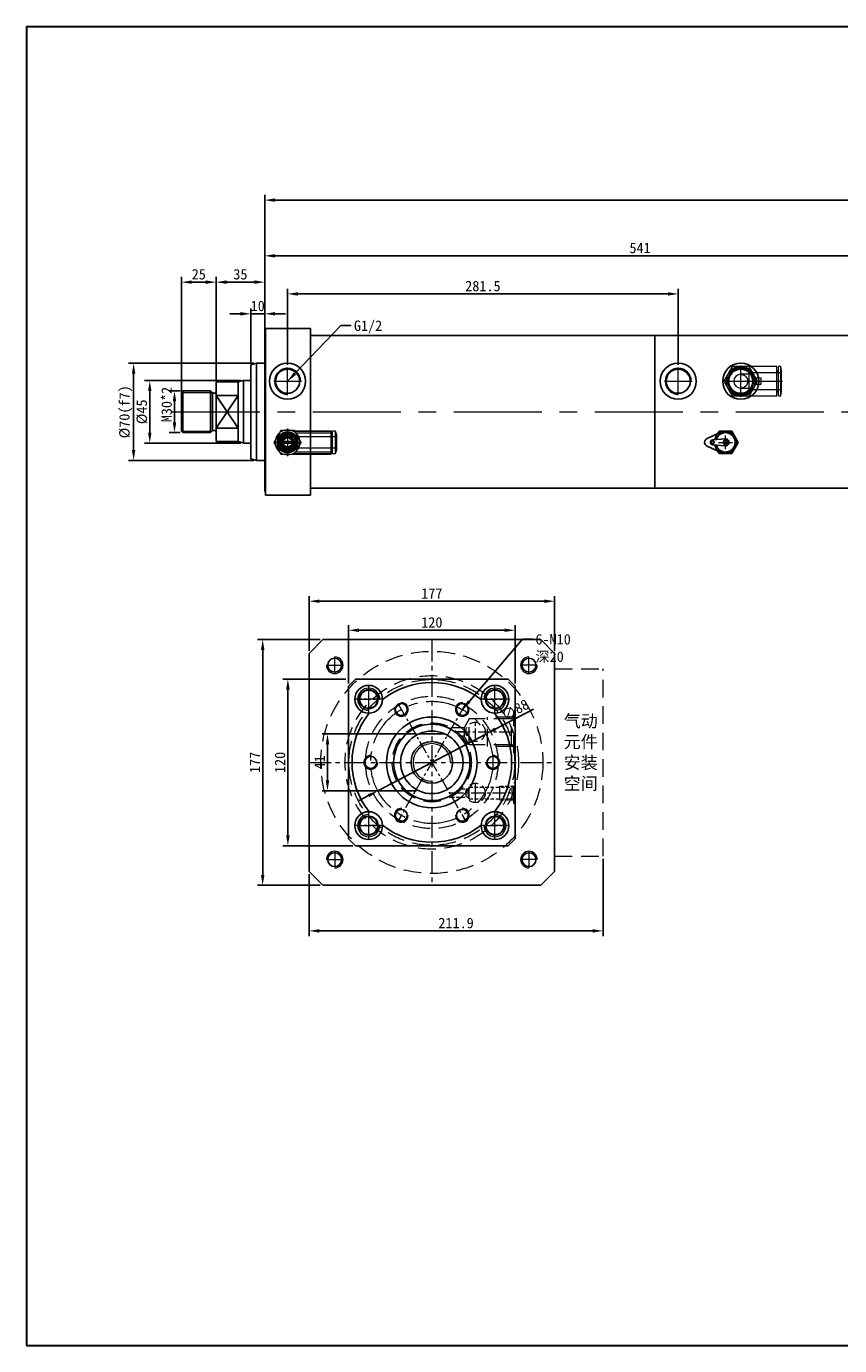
# Model space of a CAD drawing. Header units: millimetres. Extents: x 21563 to 22963, y 2976 to 3935.
# Tile 1 of 2: x 21563 to 22149, y 2985 to 3935. Entities that reach past the tile are written whole.
import ezdxf

# ---------------------------------------------------------------- set-up
doc = ezdxf.new("R2010")
doc.units = ezdxf.units.MM
doc.header["$MEASUREMENT"] = 0
doc.linetypes.add('CENTER', pattern=[50.8, 31.75, -6.35, 6.35, -6.35])
doc.linetypes.add('DASHED', pattern=[19.05, 12.7, -6.35])
doc.layers.get('Defpoints').update_dxf_attribs({"lineweight": 25})
for name, color, linetype, lineweight in [('图层1', 7, 'Continuous', 25), ('图层2', 3, 'CENTER', 13), ('图层3', 2, 'Continuous', 13), ('图层4', 1, 'Continuous', 30), ('图层5', 5, 'DASHED', 13), ('图层7', 4, 'Continuous', 13)]:
    doc.layers.add(name, color=color, linetype=linetype, lineweight=lineweight)
doc.dimstyles.new('ISO-25', dxfattribs={"dimscale": 2, "dimtxt": 2.5, "dimasz": 2.5, "dimexe": 1.25, "dimexo": 0.625, "dimtad": 1, "dimtxsty": 'Standard', "dimcen": 2.5, "dimadec": 0, "dimazin": 0, "dimtfac": 1, "dimtmove": 0, "dimatfit": 3, "dimfxl": 1, "dimarcsym": 0})

# ---------------------------------------------------------------- blocks, each defined once
blk = doc.blocks.new('*D2259')
at = {"layer": 'Defpoints', "color": 0}
for p in [(21894.56, 3425.22), (21816.64, 3384.32)]:
    blk.add_point(p, dxfattribs=at)
at = {"layer": '图层3', "color": 0, "lineweight": -2}
for p, q in [((21928.87, 3443.22), (21901.2, 3428.7)), ((21816.64, 3384.32), (21894.56, 3425.22)), ((21810, 3380.84), (21803.36, 3377.35))]:
    blk.add_line(p, q, dxfattribs=at)
at = {"layer": '图层3', "color": 0}
for points in [[(21900.62, 3429.81), (21901.78, 3427.59), (21894.56, 3425.22)], [(21810.58, 3379.73), (21809.42, 3381.94), (21816.64, 3384.32)]]:
    blk.add_solid(points, dxfattribs=at)
at = {"layer": '图层3', "color": 0, "insert": (21915.74, 3442.69), "char_height": 7.5, "attachment_point": 5, "rotation": 27.69223}
blk.add_mtext('∅88', dxfattribs=at)
blk = doc.blocks.new('*D2260')
at = {"layer": 'Defpoints', "color": 0}
for p in [(21846.33, 3425.27), (21780.42, 3384.27), (21846.33, 3384.27)]:
    blk.add_point(p, dxfattribs=at)
at = {"layer": '图层3', "color": 0, "lineweight": -2}
for p, q in [((21844.45, 3425.27), (21776.67, 3425.27)), ((21780.42, 3417.77), (21780.42, 3391.77)), ((21844.45, 3384.27), (21776.67, 3384.27))]:
    blk.add_line(p, q, dxfattribs=at)
at = {"layer": '图层3', "color": 0}
for points in [[(21781.67, 3417.77), (21779.17, 3417.77), (21780.42, 3425.27)], [(21779.17, 3391.77), (21781.67, 3391.77), (21780.42, 3384.27)]]:
    blk.add_solid(points, dxfattribs=at)
at = {"layer": '图层3', "color": 0, "insert": (21774.79, 3404.77), "char_height": 7.5, "attachment_point": 5, "rotation": 90}
blk.add_mtext('41', dxfattribs=at)
blk = doc.blocks.new('*D2261')
at = {"layer": 'Defpoints', "color": 0}
for p in [(21795.6, 3464.77), (21751.89, 3344.77), (21800.6, 3344.77)]:
    blk.add_point(p, dxfattribs=at)
at = {"layer": '图层3', "color": 0, "lineweight": -2}
for p, q in [((21793.73, 3464.77), (21748.14, 3464.77)), ((21751.89, 3457.27), (21751.89, 3352.27)), ((21798.73, 3344.77), (21748.14, 3344.77))]:
    blk.add_line(p, q, dxfattribs=at)
at = {"layer": '图层3', "color": 0}
for points in [[(21753.14, 3457.27), (21750.64, 3457.27), (21751.89, 3464.77)], [(21750.64, 3352.27), (21753.14, 3352.27), (21751.89, 3344.77)]]:
    blk.add_solid(points, dxfattribs=at)
at = {"layer": '图层3', "color": 0, "insert": (21746.27, 3404.77), "char_height": 7.5, "attachment_point": 5, "rotation": 90}
blk.add_mtext('120', dxfattribs=at)
blk = doc.blocks.new('*D2262')
at = {"layer": 'Defpoints', "color": 0}
for p in [(21915.6, 3499.92), (21795.6, 3459.77), (21915.6, 3459.77)]:
    blk.add_point(p, dxfattribs=at)
at = {"layer": '图层3', "color": 0, "lineweight": -2}
for p, q in [((21795.6, 3461.64), (21795.6, 3503.67)), ((21803.1, 3499.92), (21908.1, 3499.92)), ((21915.6, 3461.64), (21915.6, 3503.67))]:
    blk.add_line(p, q, dxfattribs=at)
at = {"layer": '图层3', "color": 0}
for points in [[(21803.1, 3501.17), (21803.1, 3498.67), (21795.6, 3499.92)], [(21908.1, 3498.67), (21908.1, 3501.17), (21915.6, 3499.92)]]:
    blk.add_solid(points, dxfattribs=at)
at = {"layer": '图层3', "color": 0, "insert": (21855.6, 3505.55), "char_height": 7.5, "attachment_point": 5}
blk.add_mtext('120', dxfattribs=at)
blk = doc.blocks.new('*D2263')
at = {"layer": 'Defpoints', "color": 0}
for p in [(21979, 3337.27), (21767.1, 3326.27), (21979, 3283.44)]:
    blk.add_point(p, dxfattribs=at)
at = {"layer": '图层3', "color": 0, "lineweight": -2}
for p, q in [((21979, 3335.39), (21979, 3279.69)), ((21767.1, 3324.39), (21767.1, 3279.69)), ((21774.6, 3283.44), (21971.5, 3283.44))]:
    blk.add_line(p, q, dxfattribs=at)
at = {"layer": '图层3', "color": 0}
for points in [[(21774.6, 3284.69), (21774.6, 3282.19), (21767.1, 3283.44)], [(21971.5, 3282.19), (21971.5, 3284.69), (21979, 3283.44)]]:
    blk.add_solid(points, dxfattribs=at)
at = {"layer": '图层3', "color": 0, "insert": (21873.05, 3289.06), "char_height": 7.5, "attachment_point": 5}
blk.add_mtext('211.9', dxfattribs=at)
blk = doc.blocks.new('*D2316')
at = {"layer": 'Defpoints', "color": 0}
for p in [(22864.17, 3809.7), (22864.17, 3745.75), (21735.17, 3712.25)]:
    blk.add_point(p, dxfattribs=at)
at = {"layer": '图层3', "color": 0, "lineweight": -2}
for p, q in [((21735.17, 3714.13), (21735.17, 3813.45)), ((21742.67, 3809.7), (22856.67, 3809.7)), ((22864.17, 3747.63), (22864.17, 3813.45))]:
    blk.add_line(p, q, dxfattribs=at)
at = {"layer": '图层3', "color": 0}
for points in [[(21742.67, 3810.95), (21742.67, 3808.45), (21735.17, 3809.7)], [(22856.67, 3808.45), (22856.67, 3810.95), (22864.17, 3809.7)]]:
    blk.add_solid(points, dxfattribs=at)
at = {"layer": '图层3', "color": 0, "insert": (22299.67, 3815.33), "char_height": 7.5, "attachment_point": 5}
blk.add_mtext('1129', dxfattribs=at)
blk = doc.blocks.new('*D2321')
at = {"layer": 'Defpoints', "color": 0}
for p in [(21719.9, 3679.75), (21652.37, 3634.75), (21719.9, 3634.75)]:
    blk.add_point(p, dxfattribs=at)
at = {"layer": '图层3', "color": 0, "lineweight": -2}
for p, q in [((21718.03, 3679.75), (21648.62, 3679.75)), ((21652.37, 3672.25), (21652.37, 3642.25)), ((21718.03, 3634.75), (21648.62, 3634.75))]:
    blk.add_line(p, q, dxfattribs=at)
at = {"layer": '图层3', "color": 0}
for points in [[(21653.62, 3672.25), (21651.12, 3672.25), (21652.37, 3679.75)], [(21651.12, 3642.25), (21653.62, 3642.25), (21652.37, 3634.75)]]:
    blk.add_solid(points, dxfattribs=at)
at = {"layer": '图层3', "color": 0, "insert": (21646.74, 3657.25), "char_height": 7.5, "attachment_point": 5, "rotation": 90}
blk.add_mtext('%%c45', dxfattribs=at)
blk = doc.blocks.new('*D2322')
at = {"layer": 'Defpoints', "color": 0}
for p in [(21729.17, 3692.25), (21640.72, 3622.25), (21729.17, 3622.25)]:
    blk.add_point(p, dxfattribs=at)
at = {"layer": '图层3', "color": 0, "lineweight": -2}
for p, q in [((21727.3, 3692.25), (21636.97, 3692.25)), ((21640.72, 3684.75), (21640.72, 3629.75)), ((21727.3, 3622.25), (21636.97, 3622.25))]:
    blk.add_line(p, q, dxfattribs=at)
at = {"layer": '图层3', "color": 0}
for points in [[(21641.97, 3684.75), (21639.47, 3684.75), (21640.72, 3692.25)], [(21639.47, 3629.75), (21641.97, 3629.75), (21640.72, 3622.25)]]:
    blk.add_solid(points, dxfattribs=at)
at = {"layer": '图层3', "color": 0, "insert": (21635.09, 3657.25), "char_height": 7.5, "attachment_point": 5, "rotation": 90}
blk.add_mtext('%%c70(f7)', dxfattribs=at)
blk = doc.blocks.new('*D2323')
at = {"layer": 'Defpoints', "color": 0}
for p in [(21676.17, 3672.25), (21670.19, 3642.25), (21676.17, 3642.25)]:
    blk.add_point(p, dxfattribs=at)
at = {"layer": '图层3', "color": 0, "lineweight": -2}
for p, q in [((21674.3, 3672.25), (21666.44, 3672.25)), ((21670.19, 3664.75), (21670.19, 3649.75)), ((21674.3, 3642.25), (21666.44, 3642.25))]:
    blk.add_line(p, q, dxfattribs=at)
at = {"layer": '图层3', "color": 0}
for points in [[(21671.44, 3664.75), (21668.94, 3664.75), (21670.19, 3672.25)], [(21668.94, 3649.75), (21671.44, 3649.75), (21670.19, 3642.25)]]:
    blk.add_solid(points, dxfattribs=at)
at = {"layer": '图层3', "color": 0, "insert": (21664.56, 3662.47), "char_height": 7.5, "attachment_point": 5, "rotation": 90}
blk.add_mtext('M30*2', dxfattribs=at)
blk = doc.blocks.new('*D2324')
at = {"layer": 'Defpoints', "color": 0}
for p in [(21700.17, 3750.63), (21700.17, 3678.75), (21675.17, 3669.25)]:
    blk.add_point(p, dxfattribs=at)
at = {"layer": '图层3', "color": 0, "lineweight": -2}
for p, q in [((21675.17, 3671.13), (21675.17, 3754.38)), ((21700.17, 3680.63), (21700.17, 3754.38)), ((21682.67, 3750.63), (21692.67, 3750.63))]:
    blk.add_line(p, q, dxfattribs=at)
at = {"layer": '图层3', "color": 0}
for points in [[(21682.67, 3751.88), (21682.67, 3749.38), (21675.17, 3750.63)], [(21692.67, 3749.38), (21692.67, 3751.88), (21700.17, 3750.63)]]:
    blk.add_solid(points, dxfattribs=at)
at = {"layer": '图层3', "color": 0, "insert": (21687.67, 3756.25), "char_height": 7.5, "attachment_point": 5}
blk.add_mtext('25', dxfattribs=at)
blk = doc.blocks.new('*D2325')
at = {"layer": 'Defpoints', "color": 0}
for p in [(21735.17, 3750.63), (21700.17, 3678.75), (21735.17, 3678.75)]:
    blk.add_point(p, dxfattribs=at)
at = {"layer": '图层3', "color": 0, "lineweight": -2}
for p, q in [((21700.17, 3680.63), (21700.17, 3754.38)), ((21735.17, 3680.63), (21735.17, 3754.38)), ((21707.67, 3750.63), (21727.67, 3750.63))]:
    blk.add_line(p, q, dxfattribs=at)
at = {"layer": '图层3', "color": 0}
for points in [[(21707.67, 3751.88), (21707.67, 3749.38), (21700.17, 3750.63)], [(21727.67, 3749.38), (21727.67, 3751.88), (21735.17, 3750.63)]]:
    blk.add_solid(points, dxfattribs=at)
at = {"layer": '图层3', "color": 0, "insert": (21717.67, 3756.25), "char_height": 7.5, "attachment_point": 5}
blk.add_mtext('35', dxfattribs=at)
blk = doc.blocks.new('*D2326')
at = {"layer": 'Defpoints', "color": 0}
for p in [(21735.17, 3727.82), (21725.17, 3691.18), (21735.17, 3692.25)]:
    blk.add_point(p, dxfattribs=at)
at = {"layer": '图层3', "color": 0, "lineweight": -2}
for p, q in [((21717.67, 3727.82), (21710.17, 3727.82)), ((21725.17, 3693.06), (21725.17, 3731.57)), ((21725.17, 3727.82), (21735.17, 3727.82)), ((21735.17, 3694.13), (21735.17, 3731.57)), ((21742.67, 3727.82), (21750.17, 3727.82))]:
    blk.add_line(p, q, dxfattribs=at)
at = {"layer": '图层3', "color": 0}
for points in [[(21717.67, 3726.57), (21717.67, 3729.07), (21725.17, 3727.82)], [(21742.67, 3729.07), (21742.67, 3726.57), (21735.17, 3727.82)]]:
    blk.add_solid(points, dxfattribs=at)
at = {"layer": '图层3', "color": 0, "insert": (21730.17, 3733.44), "char_height": 7.5, "attachment_point": 5}
blk.add_mtext('10', dxfattribs=at)
blk = doc.blocks.new('*D2327')
at = {"layer": 'Defpoints', "color": 0}
for p in [(22033.17, 3742.14), (21751.67, 3689.25), (22033.17, 3689.25)]:
    blk.add_point(p, dxfattribs=at)
at = {"layer": '图层3', "color": 0, "lineweight": -2}
for p, q in [((21751.67, 3691.13), (21751.67, 3745.89)), ((22033.17, 3691.13), (22033.17, 3745.89)), ((21759.17, 3742.14), (22025.67, 3742.14))]:
    blk.add_line(p, q, dxfattribs=at)
at = {"layer": '图层3', "color": 0}
for points in [[(21759.17, 3743.39), (21759.17, 3740.89), (21751.67, 3742.14)], [(22025.67, 3740.89), (22025.67, 3743.39), (22033.17, 3742.14)]]:
    blk.add_solid(points, dxfattribs=at)
at = {"layer": '图层3', "color": 0, "insert": (21892.42, 3747.77), "char_height": 7.5, "attachment_point": 5}
blk.add_mtext('281.5', dxfattribs=at)
blk = doc.blocks.new('*D2328')
at = {"layer": 'Defpoints', "color": 0}
for p in [(22276.17, 3769.58), (21735.17, 3750.63), (22276.17, 3724.75)]:
    blk.add_point(p, dxfattribs=at)
at = {"layer": '图层3', "color": 0, "lineweight": -2}
for p, q in [((21735.17, 3752.5), (21735.17, 3773.33)), ((22276.17, 3726.63), (22276.17, 3773.33)), ((21742.67, 3769.58), (22268.67, 3769.58))]:
    blk.add_line(p, q, dxfattribs=at)
at = {"layer": '图层3', "color": 0}
for points in [[(21742.67, 3770.83), (21742.67, 3768.33), (21735.17, 3769.58)], [(22268.67, 3768.33), (22268.67, 3770.83), (22276.17, 3769.58)]]:
    blk.add_solid(points, dxfattribs=at)
at = {"layer": '图层3', "color": 0, "insert": (22005.67, 3775.2), "char_height": 7.5, "attachment_point": 5}
blk.add_mtext('541', dxfattribs=at)
blk = doc.blocks.new('*D2342')
at = {"layer": 'Defpoints', "color": 0}
for p in [(21767.1, 3520.83), (21767.1, 3483.27), (21944.1, 3483.27)]:
    blk.add_point(p, dxfattribs=at)
at = {"layer": '图层3', "color": 0, "lineweight": -2}
for p, q in [((21767.1, 3485.14), (21767.1, 3524.58)), ((21944.1, 3485.14), (21944.1, 3524.58)), ((21936.6, 3520.83), (21774.6, 3520.83))]:
    blk.add_line(p, q, dxfattribs=at)
at = {"layer": '图层3', "color": 0}
for points in [[(21774.6, 3522.08), (21774.6, 3519.58), (21767.1, 3520.83)], [(21936.6, 3519.58), (21936.6, 3522.08), (21944.1, 3520.83)]]:
    blk.add_solid(points, dxfattribs=at)
at = {"layer": '图层3', "color": 0, "insert": (21855.6, 3526.45), "char_height": 7.5, "attachment_point": 5}
blk.add_mtext('177', dxfattribs=at)
blk = doc.blocks.new('*D2343')
at = {"layer": 'Defpoints', "color": 0}
for p in [(21777.1, 3493.27), (21733.73, 3316.27), (21777.1, 3316.27)]:
    blk.add_point(p, dxfattribs=at)
at = {"layer": '图层3', "color": 0, "lineweight": -2}
for p, q in [((21775.23, 3493.27), (21729.98, 3493.27)), ((21733.73, 3485.77), (21733.73, 3323.77)), ((21775.23, 3316.27), (21729.98, 3316.27))]:
    blk.add_line(p, q, dxfattribs=at)
at = {"layer": '图层3', "color": 0}
for points in [[(21734.98, 3485.77), (21732.48, 3485.77), (21733.73, 3493.27)], [(21732.48, 3323.77), (21734.98, 3323.77), (21733.73, 3316.27)]]:
    blk.add_solid(points, dxfattribs=at)
at = {"layer": '图层3', "color": 0, "insert": (21728.1, 3404.77), "char_height": 7.5, "attachment_point": 5, "rotation": 90}
blk.add_mtext('177', dxfattribs=at)

msp = doc.modelspace()

# ---------------------------------------------------------------- linework, layer by layer
at = {"layer": '图层1'}
for p, q in [((21735.171, 3599.755), (21735.171, 3714.755)), ((21735.671, 3714.755), (21735.171, 3714.755)), ((21735.671, 3717.255), (21768.171, 3717.255)), ((21735.671, 3717.255), (21735.671, 3597.255)), ((21768.171, 3602.255), (21768.171, 3717.255)), ((21735.171, 3602.255), (21735.171, 3712.255)), ((21768.171, 3712.255), (22016.171, 3712.255)), ((22016.171, 3712.255), (22016.171, 3602.255)), ((22016.171, 3712.255), (22276.171, 3712.255)), ((21725.171, 3691.183), (21729.171, 3692.255)), ((21725.171, 3691.183), (21729.171, 3692.255)), ((21725.171, 3691.183), (21725.171, 3623.327)), ((21725.171, 3691.183), (21725.171, 3623.327)), ((21729.171, 3692.255), (21729.171, 3622.255)), ((21729.171, 3692.255), (21729.171, 3622.255)), ((21729.171, 3692.255), (21735.171, 3692.255)), ((21729.171, 3692.255), (21735.171, 3692.255)), ((21700.171, 3635.755), (21700.171, 3678.755)), ((21700.171, 3678.755), (21716.171, 3678.755)), ((21716.171, 3678.755), (21719.649, 3679.687)), ((21716.171, 3635.755), (21716.171, 3678.755)), ((21719.904, 3679.755), (21725.171, 3679.755)), ((21719.904, 3679.755), (21719.904, 3634.755)), ((21675.171, 3671.255), (21676.171, 3672.255)), ((21675.171, 3643.255), (21675.171, 3671.255)), ((21676.171, 3672.255), (21696.171, 3672.255)), ((21676.171, 3672.255), (21676.171, 3642.255)), ((21696.171, 3672.255), (21696.171, 3642.255)), ((21696.171, 3672.255), (21697.379, 3671.048)), ((21697.671, 3643.665), (21697.671, 3670.845)), ((21698.086, 3670.755), (21699.171, 3670.755)), ((21700.171, 3645.497), (21716.171, 3669.013)), ((21700.171, 3669.013), (21716.171, 3645.497)), ((21716.171, 3669.013), (21700.171, 3669.013)), ((21675.171, 3643.255), (21676.171, 3642.255)), ((21676.171, 3642.255), (21696.171, 3642.255)), ((21696.171, 3642.255), (21697.379, 3643.462)), ((21698.086, 3643.755), (21699.171, 3643.755)), ((21716.171, 3645.497), (21700.171, 3645.497)), ((22053.921, 3637.982), (22063.838, 3642.527)), ((22062.553, 3643.255), (22061.519, 3641.464)), ((22071.79, 3643.255), (22062.553, 3643.255)), ((22076.409, 3635.255), (22071.79, 3643.255)), ((21700.171, 3635.755), (21716.171, 3635.755)), ((21716.171, 3635.755), (21719.649, 3634.823)), ((21719.904, 3634.755), (21725.171, 3634.755)), ((22053.921, 3632.528), (22063.838, 3627.982)), ((22058.031, 3637.049), (22066.977, 3637.747)), ((22058.031, 3633.46), (22066.977, 3632.762)), ((22061.519, 3629.045), (22062.553, 3627.255)), ((22071.79, 3627.255), (22076.409, 3635.255)), ((21725.171, 3623.327), (21729.171, 3622.255)), ((21725.171, 3623.327), (21729.171, 3622.255)), ((21729.171, 3622.255), (21735.171, 3622.255)), ((21729.171, 3622.255), (21735.171, 3622.255)), ((22062.553, 3627.255), (22071.79, 3627.255)), ((21768.171, 3597.255), (21768.171, 3607.255)), ((21768.171, 3602.255), (22016.171, 3602.255)), ((22016.171, 3602.255), (22276.171, 3602.255)), ((21735.671, 3599.755), (21735.171, 3599.755)), ((21735.671, 3597.255), (21768.171, 3597.255)), ((21800.6, 3464.769), (21795.6, 3459.769)), ((21795.6, 3349.769), (21795.6, 3459.769)), ((21800.6, 3464.769), (21910.6, 3464.769)), ((21915.6, 3459.769), (21910.6, 3464.769)), ((21915.6, 3349.769), (21915.6, 3459.769)), ((21846.327, 3425.269), (21864.874, 3425.269)), ((21795.6, 3349.769), (21800.6, 3344.769)), ((21800.6, 3344.769), (21910.6, 3344.769)), ((21915.6, 3349.769), (21910.6, 3344.769))]:
    msp.add_line(p, q, dxfattribs=at)
at = {"layer": '图层1', "ltscale": 3}
for p, q in [((21777.1, 3493.269), (21767.1, 3483.269)), ((21777.1, 3493.269), (21934.1, 3493.269)), ((21944.1, 3483.269), (21934.1, 3493.269)), ((21767.1, 3483.269), (21767.1, 3326.269)), ((21944.1, 3483.269), (21944.1, 3326.269)), ((21777.1, 3316.269), (21767.1, 3326.269)), ((21944.1, 3326.269), (21934.1, 3316.269)), ((21777.1, 3316.269), (21934.1, 3316.269))]:
    msp.add_line(p, q, dxfattribs=at)
at = {"layer": '图层1'}
for centre, radius in [((21751.671, 3679.255), 13), ((21751.671, 3679.255), 8.67), ((22033.171, 3679.255), 13), ((22033.171, 3679.255), 8.67), ((22078.171, 3679.255), 13), ((22078.171, 3679.255), 8.67), ((21751.671, 3635.255), 7.5), ((21751.671, 3635.255), 4.25), ((22058.171, 3635.255), 1), ((22067.171, 3635.255), 1.5), ((21785.6, 3474.769), 5), ((21925.6, 3474.769), 5), ((21810.1, 3450.269), 10), ((21901.1, 3450.269), 10), ((21810.1, 3450.269), 6.8), ((21810.1, 3450.269), 6.5), ((21901.1, 3450.269), 6.8), ((21901.1, 3450.269), 6.5), ((21833.6, 3442.874), 4.3), ((21877.6, 3442.874), 4.3), ((21855.6, 3404.769), 32.691), ((21855.6, 3404.769), 27.5), ((21855.6, 3404.769), 27.5), ((21855.6, 3404.769), 22.5), ((21855.6, 3404.769), 15), ((21811.6, 3404.769), 4.3), ((21899.6, 3404.769), 4.3), ((21810.1, 3359.269), 10), ((21810.1, 3359.269), 6.8), ((21810.1, 3359.269), 6.5), ((21833.6, 3366.663), 4.3), ((21877.6, 3366.663), 4.3), ((21901.1, 3359.269), 10), ((21901.1, 3359.269), 6.8), ((21901.1, 3359.269), 6.5), ((21785.6, 3334.769), 5), ((21925.6, 3334.769), 5)]:
    msp.add_circle(centre, radius, dxfattribs=at)
for centre, radius, start, end in [((21720.167, 3677.755), 2, 90, 105), ((21698.086, 3671.755), 1, 225, 270), ((21699.171, 3671.755), 1, 270, 0), ((21698.086, 3642.755), 1, 90, 135), ((21699.171, 3642.755), 1, 0, 90), ((22067.171, 3635.255), 8, 193.749113, 166.250887), ((22067.171, 3635.255), 7, 196.463989, 163.536011), ((21720.167, 3636.755), 2, 255, 270), ((22055.171, 3635.255), 3, 114.624318, 245.375682), ((22058.171, 3635.255), 1.8, 94.460844, 265.539156), ((22067.171, 3635.255), 2.5, 265.539156, 94.460844), ((21855.6, 3404.769), 57.5, 51.869494, 128.130506), ((21855.6, 3404.769), 57.5, 141.869494, 218.130506), ((21855.6, 3404.769), 57.5, 321.869494, 38.130506), ((21855.6, 3404.769), 57.5, 231.869494, 308.130506)]:
    msp.add_arc(centre, radius, start, end, dxfattribs=at)
at = {"layer": '图层2'}
for p, q in [((21751.671, 3669.255), (21751.671, 3689.255)), ((22033.171, 3669.255), (22033.171, 3689.255)), ((22078.171, 3669.255), (22078.171, 3689.255)), ((21741.671, 3679.255), (21761.671, 3679.255)), ((22023.171, 3679.255), (22043.171, 3679.255)), ((22068.171, 3679.255), (22088.171, 3679.255)), ((21751.671, 3645.255), (21751.671, 3625.255)), ((22067.171, 3630.255), (22067.171, 3640.255)), ((21741.671, 3635.255), (21761.671, 3635.255)), ((22062.171, 3635.255), (22072.171, 3635.255)), ((21887.1, 3375.769), (21887.1, 3389.769))]:
    msp.add_line(p, q, dxfattribs=at)
at = {"layer": '图层2', "ltscale": 2}
msp.add_line((21668.224, 3657.255), (22864.171, 3657.255), dxfattribs=at)
at = {"layer": '图层2', "ltscale": 0.5}
for p, q in [((21855.6, 3493.269), (21855.6, 3316.269)), ((21785.6, 3468.769), (21785.6, 3480.769)), ((21925.6, 3468.769), (21925.6, 3480.769)), ((21779.6, 3474.769), (21791.6, 3474.769)), ((21931.6, 3474.769), (21919.6, 3474.769)), ((21767.1, 3404.769), (21944.1, 3404.769)), ((21779.6, 3334.769), (21791.6, 3334.769)), ((21785.6, 3340.769), (21785.6, 3328.769)), ((21931.6, 3334.769), (21919.6, 3334.769)), ((21925.6, 3340.769), (21925.6, 3328.769))]:
    msp.add_line(p, q, dxfattribs=at)
at = {"layer": '图层2', "ltscale": 0.3}
for p, q in [((21810.1, 3440.269), (21810.1, 3460.269)), ((21810.1, 3442.269), (21810.1, 3458.269)), ((21901.1, 3440.269), (21901.1, 3460.269)), ((21901.1, 3442.269), (21901.1, 3458.269)), ((21820.1, 3450.269), (21800.1, 3450.269)), ((21802.1, 3450.269), (21818.1, 3450.269)), ((21911.1, 3450.269), (21891.1, 3450.269)), ((21893.1, 3450.269), (21909.1, 3450.269)), ((21831.588, 3446.359), (21879.612, 3363.179)), ((21879.612, 3446.359), (21831.588, 3363.179)), ((21887.1, 3419.769), (21887.1, 3433.769)), ((21873.718, 3426.769), (21915.6, 3426.769)), ((21868.798, 3382.769), (21915.6, 3382.769)), ((21810.1, 3349.269), (21810.1, 3369.269)), ((21810.1, 3351.269), (21810.1, 3367.269)), ((21901.1, 3349.269), (21901.1, 3369.269)), ((21901.1, 3351.269), (21901.1, 3367.269)), ((21820.1, 3359.269), (21800.1, 3359.269)), ((21802.1, 3359.269), (21818.1, 3359.269)), ((21911.1, 3359.269), (21891.1, 3359.269)), ((21893.1, 3359.269), (21909.1, 3359.269))]:
    msp.add_line(p, q, dxfattribs=at)
at = {"layer": '图层2'}
msp.add_circle((21855.6, 3404.769), 44, dxfattribs=at)
at = {"layer": '图层4'}
for p, q in [((21563.448, 3934.795), (22963.448, 3934.795)), ((21563.448, 3934.795), (21563.448, 2984.795)), ((21563.448, 2984.795), (22963.448, 2984.795)), ((22013.448, 2984.795), (22963.448, 2984.795))]:
    msp.add_line(p, q, dxfattribs=at)
at = {"layer": '图层5'}
for p, q in [((21944.1, 3472.269), (21979.004, 3472.269)), ((21979.004, 3337.269), (21979.004, 3472.269)), ((21914.6, 3411.769), (21914.6, 3441.769)), ((21915.6, 3441.769), (21914.6, 3441.769)), ((21878.963, 3429.769), (21869.284, 3429.769)), ((21882.6, 3436.069), (21878.963, 3429.769)), ((21878.963, 3429.769), (21878.963, 3423.769)), ((21882.6, 3417.469), (21882.6, 3436.069)), ((21913.1, 3436.069), (21882.6, 3436.069)), ((21895.6, 3416.269), (21895.6, 3437.269)), ((21914.3, 3437.269), (21895.6, 3437.269)), ((21913.1, 3436.069), (21914.6, 3437.569)), ((21913.1, 3417.469), (21913.1, 3436.069)), ((21878.963, 3426.769), (21873.718, 3426.769)), ((21878.963, 3423.769), (21876.843, 3423.769)), ((21882.6, 3417.469), (21878.963, 3423.769)), ((21913.1, 3417.469), (21882.6, 3417.469)), ((21914.3, 3416.269), (21895.6, 3416.269)), ((21913.1, 3417.469), (21914.6, 3415.969)), ((21915.6, 3411.769), (21914.6, 3411.769)), ((21882.6, 3387.019), (21881.879, 3385.769)), ((21881.879, 3385.769), (21881.879, 3379.769)), ((21882.6, 3378.519), (21882.6, 3387.019)), ((21904.6, 3377.869), (21904.6, 3387.669)), ((21913.6, 3387.019), (21914.6, 3388.019)), ((21913.6, 3378.519), (21913.6, 3387.019)), ((21914.6, 3375.269), (21914.6, 3390.269)), ((21914.6, 3390.269), (21915.6, 3390.269)), ((21882.6, 3378.519), (21881.879, 3379.769)), ((21913.6, 3378.519), (21914.6, 3377.519)), ((21914.6, 3375.269), (21915.6, 3375.269)), ((21944.1, 3337.269), (21979.004, 3337.269))]:
    msp.add_line(p, q, dxfattribs=at)
at = {"layer": '图层5', "ltscale": 0.2}
for p, q in [((21876.843, 3385.769), (21881.879, 3385.769)), ((21882.6, 3387.019), (21913.6, 3387.019)), ((21904.6, 3387.669), (21914.25, 3387.669)), ((21869.284, 3379.769), (21881.879, 3379.769)), ((21882.6, 3378.519), (21913.6, 3378.519)), ((21904.6, 3377.869), (21914.25, 3377.869))]:
    msp.add_line(p, q, dxfattribs=at)
at = {"layer": '图层5'}
for radius in [80, 62.5, 59.7, 47.7, 28.5]:
    msp.add_circle((21855.6, 3404.769), radius, dxfattribs=at)
at = {"layer": '图层5', "ltscale": 0.5}
for centre in [(21887.1, 3426.769), (21887.1, 3382.769)]:
    msp.add_circle(centre, 7, dxfattribs=at)
at = {"layer": '图层7'}
for p, q in [((22072.109, 3689.755), (22066.047, 3679.255)), ((22104.171, 3689.755), (22072.109, 3689.755)), ((22078.171, 3668.007), (22078.171, 3690.503)), ((22078.171, 3668.755), (22078.171, 3689.755)), ((22090.296, 3679.255), (22084.234, 3689.755)), ((22104.171, 3668.755), (22104.171, 3689.755)), ((22105.484, 3686.605), (22104.171, 3686.605)), ((22105.484, 3668.755), (22105.484, 3689.755)), ((22107.116, 3689.755), (22105.484, 3689.755)), ((22107.116, 3668.755), (22107.116, 3689.755)), ((22107.671, 3686.605), (22107.116, 3689.755)), ((22107.671, 3671.905), (22107.671, 3686.605)), ((22066.047, 3679.255), (22072.109, 3668.755)), ((22066.923, 3679.255), (22108.23, 3679.255)), ((22084.171, 3684.255), (22078.171, 3684.255)), ((22084.171, 3673.255), (22084.171, 3685.255)), ((22107.671, 3685.255), (22084.171, 3685.255)), ((22090.296, 3679.255), (22084.234, 3668.755)), ((22092.871, 3681.355), (22088.459, 3681.355)), ((22088.459, 3677.155), (22092.871, 3677.155)), ((22092.871, 3677.155), (22092.871, 3681.355)), ((21675.171, 3671.255), (21697.171, 3671.255)), ((22072.109, 3668.755), (22104.171, 3668.755)), ((22078.171, 3674.255), (22084.171, 3674.255)), ((22084.171, 3673.255), (22107.671, 3673.255)), ((22104.171, 3671.905), (22105.484, 3671.905)), ((22105.484, 3668.755), (22107.116, 3668.755)), ((22107.116, 3668.755), (22107.671, 3671.905)), ((21675.171, 3643.255), (21697.171, 3643.255)), ((21746.764, 3643.755), (21741.856, 3635.255)), ((21756.579, 3643.755), (21746.764, 3643.755)), ((21751.671, 3645.041), (21751.671, 3625.469)), ((21787.071, 3639.255), (21751.671, 3639.255)), ((21751.671, 3638.544), (21751.671, 3639.255)), ((21754.761, 3643.655), (21756.637, 3643.655)), ((21755.645, 3643.274), (21756.856, 3643.274)), ((21761.486, 3635.255), (21756.579, 3643.755)), ((21756.637, 3643.655), (21783.071, 3643.655)), ((21756.856, 3643.274), (21783.071, 3643.274)), ((21757.555, 3642), (21783.071, 3642)), ((21757.592, 3642), (21783.071, 3642)), ((21783.071, 3626.855), (21783.071, 3643.655)), ((21783.971, 3640.588), (21783.071, 3640.588)), ((21783.971, 3627.255), (21783.971, 3643.255)), ((21786.185, 3643.255), (21783.971, 3643.255)), ((21786.185, 3627.255), (21786.185, 3643.255)), ((21787.071, 3640.588), (21786.185, 3643.255)), ((21787.071, 3629.921), (21787.071, 3640.588)), ((21741.856, 3635.255), (21746.764, 3626.755)), ((21746.369, 3636.105), (21756.974, 3636.105)), ((21756.974, 3634.405), (21746.369, 3634.405)), ((21751.671, 3631.255), (21751.671, 3631.966)), ((21751.671, 3631.255), (21787.071, 3631.255)), ((21756.579, 3626.755), (21761.486, 3635.255)), ((21783.071, 3629.921), (21783.971, 3629.921)), ((21786.185, 3627.255), (21787.071, 3629.921)), ((21746.764, 3626.755), (21756.579, 3626.755)), ((21754.761, 3626.855), (21756.637, 3626.855)), ((21755.645, 3627.235), (21756.856, 3627.235)), ((21756.637, 3626.855), (21783.071, 3626.855)), ((21756.856, 3627.235), (21783.071, 3627.235)), ((21757.555, 3628.51), (21783.071, 3628.51)), ((21757.592, 3628.51), (21783.071, 3628.51)), ((21783.971, 3627.255), (21786.185, 3627.255))]:
    msp.add_line(p, q, dxfattribs=at)
for points in [[(22078.171, 3689.755), (22078.571, 3689.747), (22079.367, 3689.687), (22080.157, 3689.565), (22080.547, 3689.483), (22080.934, 3689.385), (22081.696, 3689.145), (22082.438, 3688.849), (22083.155, 3688.497), (22083.843, 3688.091), (22084.498, 3687.635), (22084.812, 3687.388), (22085.117, 3687.13), (22085.459, 3686.814), (22085.555, 3686.721), (22085.649, 3686.627), (22085.695, 3686.579), (22085.741, 3686.531), (22085.833, 3686.435), (22085.924, 3686.337), (22086.013, 3686.238), (22086.101, 3686.138), (22086.187, 3686.037), (22086.23, 3685.986), (22086.273, 3685.935), (22086.357, 3685.831), (22086.439, 3685.727), (22086.521, 3685.622), (22086.601, 3685.515), (22086.68, 3685.408), (22086.718, 3685.354), (22086.757, 3685.3), (22086.833, 3685.19), (22086.907, 3685.08), (22086.981, 3684.969), (22087.052, 3684.857), (22087.123, 3684.744), (22087.157, 3684.687), (22087.192, 3684.63), (22087.259, 3684.515), (22087.325, 3684.399), (22087.389, 3684.283), (22087.452, 3684.165), (22087.514, 3684.047), (22087.544, 3683.988), (22087.574, 3683.928), (22087.632, 3683.809), (22087.689, 3683.689), (22087.717, 3683.628), (22087.745, 3683.568), (22087.799, 3683.446), (22087.851, 3683.323), (22087.877, 3683.262), (22087.902, 3683.2), (22087.951, 3683.077), (22087.999, 3682.952), (22088.045, 3682.827), (22088.089, 3682.702), (22088.132, 3682.576), (22088.153, 3682.513), (22088.174, 3682.449), (22088.213, 3682.322), (22088.252, 3682.195), (22088.288, 3682.067), (22088.323, 3681.938), (22088.356, 3681.809), (22088.372, 3681.745), (22088.388, 3681.68), (22088.418, 3681.55), (22088.446, 3681.42), (22088.459, 3681.355)], [(22078.171, 3684.255), (22078.244, 3684.254), (22078.39, 3684.25), (22078.535, 3684.242), (22078.607, 3684.236), (22078.68, 3684.229), (22078.824, 3684.212), (22078.968, 3684.191), (22079.111, 3684.166), (22079.254, 3684.136), (22079.395, 3684.103), (22079.466, 3684.084), (22079.536, 3684.065), (22079.675, 3684.023), (22079.813, 3683.978), (22079.95, 3683.928), (22080.085, 3683.874), (22080.218, 3683.817), (22080.285, 3683.786), (22080.35, 3683.755), (22080.48, 3683.69), (22080.608, 3683.621), (22080.671, 3683.585), (22080.734, 3683.548), (22080.858, 3683.472), (22080.979, 3683.392), (22081.039, 3683.351), (22081.099, 3683.308), (22081.215, 3683.222), (22081.329, 3683.131), (22081.441, 3683.038), (22081.549, 3682.941), (22081.655, 3682.841), (22081.707, 3682.79), (22081.758, 3682.739), (22081.858, 3682.633), (22081.955, 3682.524), (22082.048, 3682.413), (22082.138, 3682.299), (22082.225, 3682.182), (22082.267, 3682.123), (22082.308, 3682.063), (22082.388, 3681.941), (22082.465, 3681.818), (22082.537, 3681.692), (22082.607, 3681.564), (22082.672, 3681.434), (22082.703, 3681.368), (22082.733, 3681.302), (22082.791, 3681.168), (22082.845, 3681.033), (22082.894, 3680.896), (22082.94, 3680.758), (22082.982, 3680.619), (22083.001, 3680.549), (22083.019, 3680.479), (22083.053, 3680.337), (22083.082, 3680.195), (22083.108, 3680.051), (22083.129, 3679.907), (22083.146, 3679.763), (22083.152, 3679.691), (22083.158, 3679.618), (22083.167, 3679.473), (22083.171, 3679.328), (22083.171, 3679.255), (22083.171, 3679.182), (22083.167, 3679.037), (22083.158, 3678.892), (22083.152, 3678.819), (22083.146, 3678.747), (22083.129, 3678.602), (22083.108, 3678.458), (22083.082, 3678.315), (22083.053, 3678.173), (22083.019, 3678.031), (22083.001, 3677.961), (22082.982, 3677.891), (22082.94, 3677.751), (22082.894, 3677.613), (22082.845, 3677.477), (22082.791, 3677.341), (22082.733, 3677.208), (22082.703, 3677.142), (22082.672, 3677.076), (22082.607, 3676.946), (22082.537, 3676.818), (22082.465, 3676.692), (22082.388, 3676.568), (22082.308, 3676.447), (22082.267, 3676.387), (22082.225, 3676.328), (22082.138, 3676.211), (22082.048, 3676.097), (22081.955, 3675.986), (22081.858, 3675.877), (22081.758, 3675.771), (22081.707, 3675.719), (22081.655, 3675.668), (22081.549, 3675.568), (22081.441, 3675.472), (22081.329, 3675.378), (22081.215, 3675.288), (22081.099, 3675.201), (22081.039, 3675.159), (22080.979, 3675.118), (22080.858, 3675.038), (22080.734, 3674.962), (22080.671, 3674.925), (22080.608, 3674.889), (22080.48, 3674.82), (22080.35, 3674.754), (22080.285, 3674.723), (22080.218, 3674.693), (22080.085, 3674.635), (22079.95, 3674.582), (22079.813, 3674.532), (22079.675, 3674.486), (22079.536, 3674.445), (22079.466, 3674.425), (22079.395, 3674.407), (22079.254, 3674.373), (22079.111, 3674.344), (22078.968, 3674.319), (22078.824, 3674.298), (22078.68, 3674.281), (22078.607, 3674.274), (22078.535, 3674.268), (22078.39, 3674.26), (22078.244, 3674.255), (22078.171, 3674.255)], [(22088.459, 3677.155), (22088.446, 3677.09), (22088.418, 3676.96), (22088.388, 3676.83), (22088.372, 3676.765), (22088.356, 3676.7), (22088.323, 3676.572), (22088.288, 3676.443), (22088.252, 3676.315), (22088.213, 3676.187), (22088.174, 3676.06), (22088.153, 3675.997), (22088.132, 3675.934), (22088.089, 3675.808), (22088.045, 3675.682), (22087.999, 3675.557), (22087.951, 3675.433), (22087.902, 3675.309), (22087.877, 3675.248), (22087.851, 3675.186), (22087.799, 3675.064), (22087.745, 3674.942), (22087.717, 3674.882), (22087.689, 3674.821), (22087.632, 3674.701), (22087.574, 3674.581), (22087.544, 3674.522), (22087.514, 3674.462), (22087.452, 3674.344), (22087.389, 3674.227), (22087.325, 3674.11), (22087.259, 3673.995), (22087.192, 3673.88), (22087.157, 3673.823), (22087.123, 3673.766), (22087.052, 3673.653), (22086.981, 3673.541), (22086.907, 3673.43), (22086.833, 3673.319), (22086.757, 3673.21), (22086.718, 3673.156), (22086.68, 3673.102), (22086.601, 3672.994), (22086.521, 3672.888), (22086.439, 3672.782), (22086.357, 3672.678), (22086.273, 3672.575), (22086.23, 3672.524), (22086.187, 3672.473), (22086.101, 3672.372), (22086.013, 3672.272), (22085.924, 3672.173), (22085.833, 3672.075), (22085.741, 3671.978), (22085.695, 3671.931), (22085.649, 3671.883), (22085.555, 3671.789), (22085.459, 3671.696), (22085.117, 3671.38), (22084.812, 3671.122), (22084.498, 3670.875), (22083.843, 3670.418), (22083.155, 3670.013), (22082.438, 3669.661), (22081.696, 3669.364), (22080.934, 3669.125), (22080.547, 3669.027), (22080.157, 3668.944), (22079.367, 3668.823), (22078.571, 3668.762), (22078.171, 3668.755)]]:
    msp.add_lwpolyline(points, dxfattribs=at)
for centre, radius in [((22078.171, 3679.255), 10.259), ((22078.171, 3679.255), 9.059), ((21751.671, 3635.255), 7.16), ((21751.671, 3635.255), 6.579), ((21751.671, 3635.255), 5.96), ((21751.671, 3635.255), 5.37), ((21751.671, 3635.255), 3.58), ((21751.671, 3635.255), 3.289)]:
    msp.add_circle(centre, radius, dxfattribs=at)
for centre, radius, start, end in [((21751.671, 3679.255), 9.4, 0, 270), ((22033.171, 3679.255), 9.4, 0, 270), ((22078.171, 3679.255), 10.5, 90, 270), ((22078.171, 3679.255), 9.4, 0, 270), ((22078.171, 3679.255), 9.316, 75, 15), ((22078.171, 3679.255), 10.69, 100.812786, 139.187214), ((22078.171, 3679.255), 10.69, 40.812786, 79.187214), ((22078.171, 3679.255), 10.69, 160.812786, 199.187214), ((22078.171, 3679.255), 5, 90, 270), ((22078.171, 3679.255), 10.69, 340.812786, 19.187214), ((22078.171, 3679.255), 10.69, 220.812786, 259.187214), ((22078.171, 3679.255), 10.69, 280.812786, 319.187214), ((21751.671, 3635.255), 8.95, 131.753942, 168.246058), ((21751.671, 3635.255), 8.95, 108.246058, 131.753942), ((21751.671, 3635.255), 5.723, 345, 285), ((21751.671, 3635.255), 4.9, 90, 0), ((21751.671, 3635.255), 4.17, 11.761423, 168.238577), ((21751.671, 3635.255), 8.95, 71.753942, 108.246058), ((21751.671, 3635.255), 8.95, 48.246058, 71.753942), ((21751.671, 3635.255), 8.95, 11.753942, 48.246058), ((21751.671, 3635.255), 8.95, 168.246058, 191.753942), ((21751.671, 3635.255), 8.95, 191.753942, 228.246058), ((21751.671, 3635.255), 4.17, 191.761423, 348.238577), ((21751.671, 3635.255), 8.95, 311.753942, 348.246058), ((21751.671, 3635.255), 8.95, 348.246058, 11.753942), ((21751.671, 3635.255), 8.95, 228.246058, 251.753942), ((21751.671, 3635.255), 8.95, 251.753942, 288.246058), ((21751.671, 3635.255), 8.95, 288.246058, 311.753942), ((21785.6, 3474.769), 6, 180, 90), ((21925.6, 3474.769), 6, 90, 0), ((21810.1, 3450.269), 8, 0, 270), ((21901.1, 3450.269), 8, 270, 180), ((21833.6, 3442.874), 5, 180, 94.480799), ((21877.6, 3442.874), 5, 85.519201, 0), ((21855.6, 3404.769), 13.5, 0, 270), ((21811.6, 3404.769), 5, 85.519201, 0), ((21899.6, 3404.769), 5, 180, 94.480799), ((21810.1, 3359.269), 8, 90, 0), ((21833.6, 3366.663), 5, 85.519201, 0), ((21877.6, 3366.663), 5, 180, 94.480799), ((21901.1, 3359.269), 8, 180, 90), ((21785.6, 3334.769), 6, 270, 180), ((21925.6, 3334.769), 6, 0, 270)]:
    msp.add_arc(centre, radius, start, end, dxfattribs=at)

# ---------------------------------------------------------------- texts
at = {"layer": '图层3', "char_height": 7.5, "attachment_point": 1}
for s, insert in [('G1/2', (21799.442, 3723.029)), ('6-M10\\P{\\fSimSun|b0|i0|c134|p54;深20}', (21930.261, 3497.194))]:
    msp.add_mtext(s, dxfattribs=dict(at, insert=insert))
at = {"layer": '图层3', "insert": (21950.62, 3439.113), "char_height": 9, "width": 34.90383, "attachment_point": 1}
msp.add_mtext('{\\fSimSun|b0|i0|c134|p54;气动元件安装空间}', dxfattribs=at)

# ---------------------------------------------------------------- dimensions: what is measured, and where the dimension line sits
at = {"layer": '图层3'}
for base, p1, p2, override, picture, middle in [((22864.171, 3809.703), (21735.171, 3712.255), (22864.171, 3745.755), {"dimscale": 3, "dimdsep": 46, "dimpost": ''}, '*D2316', (22299.671, 3815.328)), ((22276.171, 3769.578), (21735.171, 3750.627), (22276.171, 3724.755), {"dimscale": 3, "dimdsep": 46, "dimpost": ''}, '*D2328', (22005.671, 3775.203)), ((21700.171, 3750.627), (21675.171, 3669.255), (21700.171, 3678.755), {"dimscale": 3, "dimdsep": 46, "dimpost": ''}, '*D2324', (21687.671, 3756.252)), ((21735.171, 3750.627), (21700.171, 3678.755), (21735.171, 3678.755), {"dimscale": 3, "dimdsep": 46, "dimpost": ''}, '*D2325', (21717.671, 3756.252)), ((22033.171, 3742.141), (21751.671, 3689.255), (22033.171, 3689.255), {"dimscale": 3, "dimdsep": 46, "dimpost": ''}, '*D2327', (21892.421, 3747.766)), ((21767.1, 3520.829), (21944.1, 3483.269), (21767.1, 3483.269), {"dimscale": 3, "dimdsep": 46, "dimpost": '', "dimtxsty": 'Standard'}, '*D2342', (21855.6, 3526.454)), ((21915.6, 3499.921), (21795.6, 3459.769), (21915.6, 3459.769), {"dimscale": 3, "dimdsep": 46, "dimpost": ''}, '*D2262', (21855.6, 3505.546)), ((21979.004, 3283.436), (21767.1, 3326.269), (21979.004, 3337.269), {"dimscale": 3, "dimdsep": 46, "dimpost": '', "dimtxsty": 'Standard'}, '*D2263', (21873.052, 3289.061))]:
    dim = msp.add_linear_dim(base=base, p1=p1, p2=p2, dimstyle='ISO-25', override=override, dxfattribs=at)
    dim.commit()
    dim.dimension.update_dxf_attribs({"geometry": picture, "text_midpoint": middle})
dim = msp.add_linear_dim(base=(21735.171, 3727.815), p1=(21725.171, 3691.183), p2=(21735.171, 3692.255), dimstyle='ISO-25', override={"dimscale": 3, "dimdsep": 46, "dimpost": ''}, dxfattribs=at)
dim.commit()
dim.dimension.update_dxf_attribs({"geometry": '*D2326', "text_midpoint": (21730.171, 3727.815), "dimtype": 160})
for base, p1, p2, override, picture, middle in [((21640.718, 3622.255), (21729.171, 3692.255), (21729.171, 3622.255), {"dimscale": 3, "dimgap": 0.625, "dimdsep": 46, "dimpost": '%%c<>(f7)', "dimtol": 0, "dimlim": 0, "dimtm": 1e-09}, '*D2322', (21635.093, 3657.255)), ((21652.367, 3634.755), (21719.904, 3679.755), (21719.904, 3634.755), {"dimscale": 3, "dimdsep": 46, "dimpost": '%%c<>'}, '*D2321', (21646.742, 3657.255)), ((21733.725, 3316.269), (21777.1, 3493.269), (21777.1, 3316.269), {"dimscale": 3, "dimdsep": 46, "dimpost": '', "dimtxsty": 'Standard'}, '*D2343', (21728.1, 3404.769)), ((21751.893, 3344.769), (21795.6, 3464.769), (21800.6, 3344.769), {"dimscale": 3, "dimdsep": 46, "dimpost": ''}, '*D2261', (21746.268, 3404.769)), ((21780.415, 3384.269), (21846.327, 3425.269), (21846.327, 3384.269), {"dimscale": 3, "dimdsep": 46, "dimpost": ''}, '*D2260', (21774.79, 3404.769))]:
    dim = msp.add_linear_dim(base=base, p1=p1, p2=p2, angle=90, dimstyle='ISO-25', override=override, dxfattribs=at)
    dim.commit()
    dim.dimension.update_dxf_attribs({"geometry": picture, "text_midpoint": middle})
dim = msp.add_linear_dim(base=(21670.188, 3642.255), p1=(21676.171, 3672.255), p2=(21676.171, 3642.255), angle=90, dimstyle='ISO-25', override={"dimscale": 3, "dimdsep": 46, "dimpost": 'M<>*2'}, dxfattribs=at)
dim.commit()
dim.dimension.update_dxf_attribs({"geometry": '*D2323', "text_midpoint": (21670.188, 3662.471), "dimtype": 160})
dim = msp.add_diameter_dim_2p(p1=(21816.64, 3384.321), p2=(21894.56, 3425.216), dimstyle='ISO-25', override={"dimscale": 3, "dimdsep": 46, "dimpost": '', "dimtxsty": 'Standard'}, dxfattribs=at)
dim.commit()
dim.dimension.update_dxf_attribs({"geometry": '*D2259', "text_midpoint": (21915.743, 3442.686)})

# ---------------------------------------------------------------- leaders
at = {"layer": '图层3', "annotation_type": 0, "has_hookline": 1, "hookline_direction": 0, "text_width": 25}
msp.add_leader([(21751.671, 3679.255), (21790.067, 3719.279), (21797.567, 3719.279)], dimstyle='ISO-25', override={"dimscale": 3, "dimgap": 0.625, "dimtad": 0, "dimdsep": 46, "dimpost": ''}, dxfattribs=at)
at = {"layer": '图层3', "annotation_type": 0, "has_hookline": 1, "hookline_direction": 0}
msp.add_leader([(21877.6, 3442.874), (21920.886, 3493.444), (21928.386, 3493.444)], dimstyle='ISO-25', override={"dimscale": 3, "dimgap": 0.625, "dimtad": 0, "dimdsep": 46, "dimpost": ''}, dxfattribs=at)

doc.saveas('drawing.dxf')
